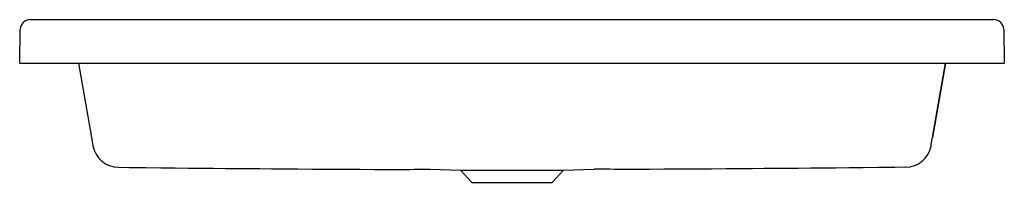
# Model space of a CAD drawing. Header units: millimetres. Extents: x 4826.9 to 4827.801, y 3130.412 to 3130.561.
import ezdxf

# ---------------------------------------------------------------- set-up
doc = ezdxf.new("R2010")
doc.units = ezdxf.units.MM
doc.layers.add('SANINDUSA', color=3, linetype='Continuous')

msp = doc.modelspace()

# ---------------------------------------------------------------- linework, layer by layer
at = {"layer": 'SANINDUSA'}
for p, q in [((4826.90948, 3130.56137), (4827.79179, 3130.56137)), ((4826.89994, 3130.52137), (4826.90048, 3130.55253)), ((4827.80079, 3130.55253), (4827.80133, 3130.52137)), ((4826.89994, 3130.52137), (4826.90494, 3130.52137)), ((4826.90494, 3130.52137), (4827.79634, 3130.52137)), ((4826.95363, 3130.52137), (4826.96564, 3130.45325)), ((4827.73563, 3130.45325), (4827.74765, 3130.52137)), ((4827.74765, 3130.52137), (4827.73563, 3130.45325)), ((4827.74765, 3130.52137), (4827.73563, 3130.45325)), ((4827.79634, 3130.52137), (4827.80133, 3130.52137)), ((4827.27557, 3130.42404), (4827.30354, 3130.42307)), ((4827.39773, 3130.42307), (4827.42571, 3130.42404)), ((4827.30354, 3130.42307), (4827.3139, 3130.41196)), ((4827.30354, 3130.42307), (4827.35064, 3130.42307)), ((4827.35064, 3130.42307), (4827.39773, 3130.42307)), ((4827.38738, 3130.41196), (4827.39773, 3130.42307)), ((4827.3139, 3130.41196), (4827.35064, 3130.41196)), ((4827.35064, 3130.41196), (4827.38738, 3130.41196))]:
    msp.add_line(p, q, dxfattribs=at)
at = {"layer": 'SANINDUSA', "flags": 128}
for points in [[(4826.96564, 3130.45325), (4826.96624, 3130.44982), (4826.96667, 3130.44743), (4826.96691, 3130.44605), (4826.96698, 3130.44563), (4826.96698, 3130.44565)], [(4827.73425, 3130.44542), (4827.73427, 3130.44553), (4827.73448, 3130.44673), (4827.73475, 3130.44823), (4827.73513, 3130.4504), (4827.73563, 3130.45325)], [(4826.99036, 3130.4258), (4827.00013, 3130.4257), (4827.01505, 3130.42553), (4827.02907, 3130.42538), (4827.04217, 3130.42524), (4827.05437, 3130.42512), (4827.0659, 3130.42501), (4827.07691, 3130.42491), (4827.08845, 3130.42481), (4827.09937, 3130.42472), (4827.10968, 3130.42464), (4827.11971, 3130.42457), (4827.13051, 3130.42449), (4827.14216, 3130.42441), (4827.15466, 3130.42432), (4827.168, 3130.42422), (4827.18219, 3130.42412), (4827.19719, 3130.42402), (4827.21151, 3130.42395), (4827.22487, 3130.42391), (4827.23727, 3130.42389), (4827.2487, 3130.4239), (4827.253, 3130.4239), (4827.25714, 3130.42392), (4827.26113, 3130.42394), (4827.26494, 3130.42396), (4827.26762, 3130.42398), (4827.27001, 3130.42401), (4827.27211, 3130.42403), (4827.2739, 3130.42404), (4827.27557, 3130.42404)], [(4827.71091, 3130.4258), (4827.70115, 3130.4257), (4827.68622, 3130.42553), (4827.67221, 3130.42538), (4827.6591, 3130.42524), (4827.6469, 3130.42512), (4827.63538, 3130.42501), (4827.62436, 3130.42491), (4827.61282, 3130.42481), (4827.6019, 3130.42472), (4827.59159, 3130.42464), (4827.58156, 3130.42457), (4827.57076, 3130.42449), (4827.55911, 3130.42441), (4827.54662, 3130.42432), (4827.53327, 3130.42422), (4827.51908, 3130.42412), (4827.50408, 3130.42402), (4827.48976, 3130.42395), (4827.4764, 3130.42391), (4827.464, 3130.42389), (4827.45257, 3130.4239), (4827.44827, 3130.4239), (4827.44413, 3130.42392), (4827.44014, 3130.42394), (4827.43634, 3130.42396), (4827.43365, 3130.42398), (4827.43126, 3130.42401), (4827.42917, 3130.42403), (4827.42737, 3130.42404), (4827.42571, 3130.42404)]]:
    msp.add_lwpolyline(points, dxfattribs=at)
at = {"layer": 'SANINDUSA'}
for centre, radius, start, end in [((4826.90948, 3130.55237), 0.009, 90, 179), ((4827.79179, 3130.55237), 0.009, 1, 90), ((4826.99062, 3130.4498), 0.024, 190.04924, 269.3729), ((4827.71064, 3130.44981), 0.02401, 270.64049, 349.45244)]:
    msp.add_arc(centre, radius, start, end, dxfattribs=at)

doc.saveas('drawing.dxf')
